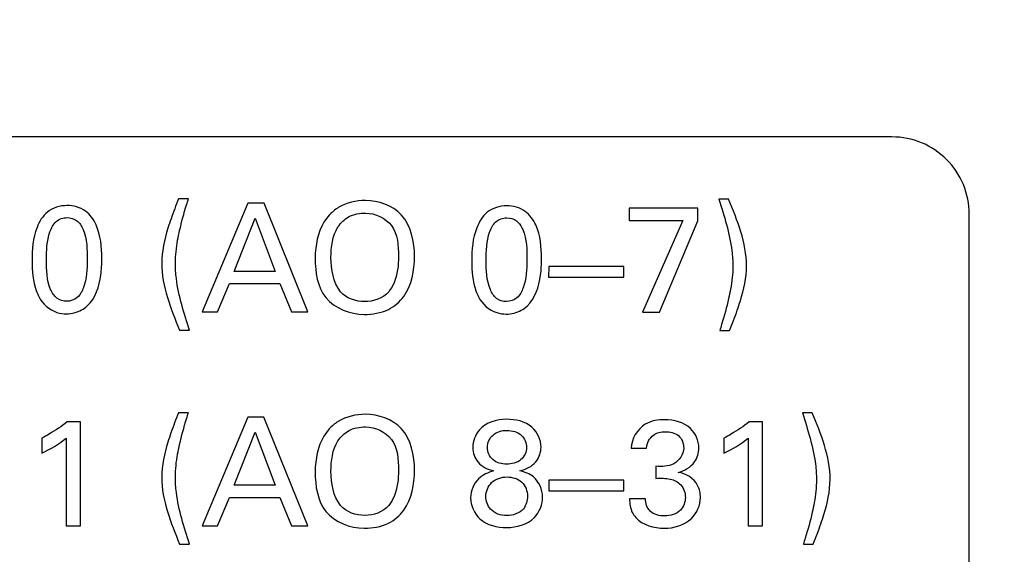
# Model space of a CAD drawing. Header units: inches. Extents: x 0 to 34, y 0 to 22.
# Tile 19 of 84: x 10.341 to 10.978, y 17.047 to 17.393. Entities that reach past the tile are written whole.
import ezdxf

# ---------------------------------------------------------------- set-up
doc = ezdxf.new("R2010")
doc.units = ezdxf.units.IN
doc.header["$LTSCALE"] = 1.87
doc.header["$MEASUREMENT"] = 0
doc.layers.get('0').update_dxf_attribs({"linetype": 'CONTINUOUS'})
doc.layers.add('DIMENSIONS', color=7, linetype='CONTINUOUS')
doc.styles.get("Standard").update_dxf_attribs({"font": 'txt', "width": 0.8})
doc.dimstyles.new('DIMSTYLE_2', dxfattribs={"dimtxt": 0.125, "dimasz": 0.18, "dimexe": 0.125, "dimexo": 0.0625, "dimgap": 0.0625, "dimtad": 0, "dimtih": 1, "dimtoh": 1, "dimzin": 4, "dimdsep": 46, "dimtxsty": 'STANDARD', "dimblk": '_FILLED', "dimblk1": '_FILLED', "dimblk2": '_FILLED', "dimcen": 0.09, "dimadec": 0, "dimazin": 0, "dimtp": 0.001, "dimtm": 0.001, "dimtfac": 1, "dimtofl": 0, "dimtmove": 0, "dimatfit": 3, "dimldrblk": '_FILLED', "dimfxl": 1, "dimtolj": 1, "dimtzin": 4, "dimarcsym": 0})

# ---------------------------------------------------------------- blocks, each defined once
blk = doc.blocks.new('_FILLED')
at = {"color": 0, "linetype": 'BYBLOCK'}
blk.add_solid([(0, 0), (-1, 0.1736), (-1, -0.1736)], dxfattribs=at)
blk = doc.blocks.new('*D13')
at = {"layer": 'DIMENSIONS', "color": 2, "linetype": 'CONTINUOUS'}
for p, q in [((11.063, 19.09055), (12.0105, 19.09055)), ((11.8855, 19.09055), (11.8855, 17.13927)), ((11.8855, 14.93798), (11.8855, 16.88927)), ((10.623, 14.93798), (12.0105, 14.93798))]:
    blk.add_line(p, q, dxfattribs=at)
at = {"layer": 'DIMENSIONS', "color": 2, "linetype": 'CONTINUOUS', "xscale": 0.18, "yscale": 0.18, "zscale": 0.18}
for p, rotation in [((11.8855, 19.09055), 90), ((11.8855, 14.93798), 270)]:
    blk.add_blockref('_FILLED', p, dxfattribs=dict(at, rotation=rotation))
at = {"layer": 'DIMENSIONS', "color": 2, "linetype": 'CONTINUOUS', "insert": (11.8855, 17.07677), "char_height": 0.125, "width": 1.225, "attachment_point": 2, "line_spacing_factor": 0.9}
blk.add_mtext('4.15{\\Ftxt.shx;\\W1.000000;\\H0.125000; }[105.5]', dxfattribs=at)

msp = doc.modelspace()

# ---------------------------------------------------------------- linework, layer by layer
at = {"color": 7, "linetype": 'CONTINUOUS'}
for p, q in [((10.9052, 17.31752), (9.7252, 17.31752)), ((10.45027, 17.27751), (10.44385, 17.27752)), ((10.79958, 17.27729), (10.79326, 17.2773)), ((10.48868, 17.27456), (10.45906, 17.20435)), ((10.49908, 17.27456), (10.48868, 17.27456)), ((10.52744, 17.20431), (10.49908, 17.27456)), ((10.77968, 17.27147), (10.73521, 17.27149)), ((10.73521, 17.27149), (10.73521, 17.26342)), ((10.77967, 17.26329), (10.77968, 17.27147)), ((10.47979, 17.2305), (10.49343, 17.26493)), ((10.49343, 17.26493), (10.50635, 17.23049)), ((10.73521, 17.26342), (10.76984, 17.26339)), ((10.76984, 17.26339), (10.74392, 17.20417)), ((10.75492, 17.20417), (10.77967, 17.26329)), ((10.9552, 16.79752), (10.9552, 17.26752)), ((10.68318, 17.23368), (10.68317, 17.22668)), ((10.73181, 17.23365), (10.68318, 17.23368)), ((10.73181, 17.22665), (10.73181, 17.23365)), ((10.50635, 17.23049), (10.47979, 17.2305)), ((10.68317, 17.22668), (10.73181, 17.22665)), ((10.46907, 17.20435), (10.47668, 17.22263)), ((10.47668, 17.22263), (10.50926, 17.22261)), ((10.50926, 17.22261), (10.51684, 17.20432)), ((10.45906, 17.20435), (10.46907, 17.20435)), ((10.51684, 17.20432), (10.52744, 17.20431)), ((10.74392, 17.20417), (10.75492, 17.20417)), ((10.44448, 17.1924), (10.4508, 17.19239)), ((10.79379, 17.19218), (10.8002, 17.19218)), ((10.45024, 17.13904), (10.44383, 17.13904)), ((10.48865, 17.13612), (10.45909, 17.06589)), ((10.49906, 17.13612), (10.48865, 17.13612)), ((10.52746, 17.06589), (10.49906, 17.13612)), ((10.85362, 17.13904), (10.8473, 17.13904)), ((10.38045, 17.13321), (10.37179, 17.13321)), ((10.38045, 17.06589), (10.38045, 17.13321)), ((10.82154, 17.13321), (10.81289, 17.13321)), ((10.82154, 17.06589), (10.82154, 17.13321)), ((10.4798, 17.09205), (10.49341, 17.12649)), ((10.49341, 17.12649), (10.50635, 17.09205)), ((10.35545, 17.1226), (10.35545, 17.11288)), ((10.37111, 17.1226), (10.37111, 17.06589)), ((10.79654, 17.1226), (10.79654, 17.11288)), ((10.81221, 17.1226), (10.81221, 17.06589)), ((10.73655, 17.11608), (10.74638, 17.11608)), ((10.75251, 17.10441), (10.75251, 17.09653)), ((10.50635, 17.09205), (10.4798, 17.09205)), ((10.73182, 17.09536), (10.68318, 17.09536)), ((10.68318, 17.09536), (10.68318, 17.08836)), ((10.73182, 17.08836), (10.73182, 17.09536)), ((10.68318, 17.08836), (10.73182, 17.08836)), ((10.4691, 17.06589), (10.47669, 17.08418)), ((10.47669, 17.08418), (10.50927, 17.08418)), ((10.50927, 17.08418), (10.51686, 17.06589)), ((10.7458, 17.0832), (10.73549, 17.0832)), ((10.37111, 17.06589), (10.38045, 17.06589)), ((10.45909, 17.06589), (10.4691, 17.06589)), ((10.51686, 17.06589), (10.52746, 17.06589)), ((10.81221, 17.06589), (10.82154, 17.06589)), ((10.4445, 17.05393), (10.45082, 17.05393)), ((10.84788, 17.05393), (10.85429, 17.05393))]:
    msp.add_line(p, q, dxfattribs=at)
msp.add_arc((10.9052, 17.26752), 0.05, 359.99847, 90.00153, dxfattribs=at)
for points, knots in [([(10.44385, 17.27752), (10.44214, 17.27319), (10.43967, 17.26686), (10.43757, 17.2604), (10.43693, 17.25836)], [0, 0, 0, 0, 0.68509, 1, 1, 1, 1]), ([(10.44452, 17.25689), (10.44577, 17.26251), (10.44763, 17.26942), (10.44984, 17.2762), (10.45027, 17.27751)], [0, 0, 0, 0, 0.806942, 1, 1, 1, 1]), ([(10.56471, 17.27637), (10.55864, 17.27637), (10.54966, 17.27434), (10.54297, 17.26879), (10.54126, 17.26694)], [0, 0, 0, 0, 0.707171, 1, 1, 1, 1]), ([(10.5964, 17.24007), (10.59641, 17.24953), (10.59256, 17.26962), (10.57302, 17.27636), (10.56471, 17.27637)], [0, 0, 0, 0, 0.5327, 1, 1, 1, 1]), ([(10.79326, 17.2773), (10.7966, 17.26631), (10.80133, 17.25208), (10.80228, 17.23723), (10.80228, 17.2339)], [0, 0, 0, 0, 0.775341, 1, 1, 1, 1]), ([(10.37161, 17.27308), (10.3672, 17.27309), (10.35826, 17.27039), (10.34991, 17.25613), (10.34904, 17.2446), (10.34903, 17.2373)], [0, 0, 0, 0, 0.280474, 0.535563, 1, 1, 1, 1]), ([(10.39416, 17.23883), (10.39416, 17.24622), (10.39327, 17.25772), (10.38416, 17.27095), (10.37579, 17.27308), (10.37161, 17.27308)], [0, 0, 0, 0, 0.483618, 0.726462, 1, 1, 1, 1]), ([(10.65598, 17.27291), (10.65157, 17.27291), (10.64262, 17.27021), (10.63428, 17.25595), (10.6334, 17.24442), (10.6334, 17.23712)], [0, 0, 0, 0, 0.280474, 0.535563, 1, 1, 1, 1]), ([(10.67853, 17.23865), (10.67853, 17.24604), (10.67764, 17.25754), (10.66853, 17.27077), (10.66016, 17.2729), (10.65598, 17.27291)], [0, 0, 0, 0, 0.483618, 0.726462, 1, 1, 1, 1]), ([(10.35836, 17.23778), (10.35837, 17.24392), (10.35865, 17.25277), (10.36385, 17.26336), (10.36921, 17.2653), (10.37171, 17.2653)], [0, 0, 0, 0, 0.546662, 0.777001, 1, 1, 1, 1]), ([(10.37171, 17.2653), (10.37393, 17.2653), (10.37871, 17.26393), (10.3847, 17.25383), (10.38473, 17.2446), (10.38473, 17.23796)], [0, 0, 0, 0, 0.198903, 0.404941, 1, 1, 1, 1]), ([(10.54126, 17.26694), (10.536, 17.2613), (10.53263, 17.25096), (10.53219, 17.24113), (10.53219, 17.23893)], [0, 0, 0, 0, 0.778295, 1, 1, 1, 1]), ([(10.5424, 17.23951), (10.54241, 17.24626), (10.5436, 17.25695), (10.55382, 17.267), (10.56104, 17.2682), (10.5648, 17.2682)], [0, 0, 0, 0, 0.494314, 0.724731, 1, 1, 1, 1]), ([(10.5648, 17.2682), (10.57097, 17.26819), (10.5852, 17.26163), (10.58608, 17.24701), (10.58608, 17.24017)], [0, 0, 0, 0, 0.474096, 1, 1, 1, 1]), ([(10.64273, 17.2376), (10.64274, 17.24374), (10.64302, 17.2526), (10.64822, 17.26318), (10.65358, 17.26512), (10.65608, 17.26512)], [0, 0, 0, 0, 0.546662, 0.777001, 1, 1, 1, 1]), ([(10.65608, 17.26512), (10.6583, 17.26512), (10.66308, 17.26375), (10.66907, 17.25365), (10.6691, 17.24442), (10.6691, 17.23778)], [0, 0, 0, 0, 0.198903, 0.404941, 1, 1, 1, 1]), ([(10.44178, 17.23588), (10.44178, 17.24084), (10.44257, 17.24792), (10.44404, 17.25483), (10.44452, 17.25689)], [0, 0, 0, 0, 0.701006, 1, 1, 1, 1]), ([(10.37148, 17.21112), (10.36925, 17.21112), (10.36446, 17.21257), (10.35858, 17.22242), (10.35836, 17.2314), (10.35836, 17.23778)], [0, 0, 0, 0, 0.204008, 0.415885, 1, 1, 1, 1]), ([(10.38473, 17.23796), (10.38473, 17.23193), (10.38433, 17.22323), (10.37909, 17.21299), (10.3739, 17.21112), (10.37148, 17.21112)], [0, 0, 0, 0, 0.549702, 0.779225, 1, 1, 1, 1]), ([(10.38481, 17.20819), (10.3901, 17.21315), (10.3938, 17.22457), (10.39416, 17.23525), (10.39416, 17.23883)], [0, 0, 0, 0, 0.669801, 1, 1, 1, 1]), ([(10.53219, 17.23893), (10.53219, 17.23017), (10.53496, 17.21029), (10.55484, 17.20264), (10.56388, 17.20263)], [0, 0, 0, 0, 0.492123, 1, 1, 1, 1]), ([(10.56388, 17.20263), (10.5692, 17.20263), (10.57924, 17.20417), (10.59396, 17.21683), (10.5964, 17.23119), (10.5964, 17.24007)], [0, 0, 0, 0, 0.286358, 0.521906, 1, 1, 1, 1]), ([(10.58608, 17.24017), (10.58608, 17.23442), (10.5851, 17.22619), (10.58118, 17.21906), (10.57975, 17.21731)], [0, 0, 0, 0, 0.717989, 1, 1, 1, 1]), ([(10.6691, 17.23778), (10.6691, 17.23175), (10.6687, 17.22305), (10.66346, 17.21282), (10.65827, 17.21094), (10.65585, 17.21094)], [0, 0, 0, 0, 0.549702, 0.779225, 1, 1, 1, 1]), ([(10.66918, 17.20801), (10.67447, 17.21297), (10.67817, 17.22439), (10.67852, 17.23508), (10.67853, 17.23865)], [0, 0, 0, 0, 0.669801, 1, 1, 1, 1]), ([(10.34903, 17.2373), (10.34903, 17.23082), (10.34967, 17.22273), (10.35277, 17.21548), (10.35338, 17.21425)], [0, 0, 0, 0, 0.824919, 1, 1, 1, 1]), ([(10.4508, 17.19239), (10.44744, 17.2034), (10.44271, 17.21766), (10.44177, 17.23253), (10.44178, 17.23588)], [0, 0, 0, 0, 0.77461, 1, 1, 1, 1]), ([(10.6334, 17.23712), (10.6334, 17.23064), (10.63404, 17.22255), (10.63714, 17.2153), (10.63775, 17.21407)], [0, 0, 0, 0, 0.824919, 1, 1, 1, 1]), ([(10.65585, 17.21094), (10.65362, 17.21094), (10.64883, 17.2124), (10.64295, 17.22224), (10.64273, 17.23122), (10.64273, 17.2376)], [0, 0, 0, 0, 0.204011, 0.415898, 1, 1, 1, 1]), ([(10.80228, 17.2339), (10.80227, 17.22893), (10.80149, 17.22185), (10.80001, 17.21494), (10.79954, 17.21289)], [0, 0, 0, 0, 0.702921, 1, 1, 1, 1]), ([(10.35338, 17.21425), (10.35568, 17.20956), (10.36196, 17.204), (10.36929, 17.20305), (10.37138, 17.20304)], [0, 0, 0, 0, 0.714888, 1, 1, 1, 1]), ([(10.63775, 17.21407), (10.64005, 17.20938), (10.64633, 17.20382), (10.65366, 17.20287), (10.65575, 17.20287)], [0, 0, 0, 0, 0.714888, 1, 1, 1, 1]), ([(10.79954, 17.21289), (10.79829, 17.20726), (10.79641, 17.20033), (10.79421, 17.19351), (10.79379, 17.19218)], [0, 0, 0, 0, 0.805312, 1, 1, 1, 1]), ([(10.37138, 17.20304), (10.37472, 17.20304), (10.37973, 17.20425), (10.38369, 17.20715), (10.38481, 17.20819)], [0, 0, 0, 0, 0.687482, 1, 1, 1, 1]), ([(10.65575, 17.20287), (10.65909, 17.20286), (10.6641, 17.20407), (10.66806, 17.20697), (10.66918, 17.20801)], [0, 0, 0, 0, 0.687488, 1, 1, 1, 1]), ([(10.8002, 17.19218), (10.80192, 17.19652), (10.80438, 17.2029), (10.80649, 17.20938), (10.80713, 17.21143)], [0, 0, 0, 0, 0.685705, 1, 1, 1, 1]), ([(10.44383, 17.13904), (10.44211, 17.13471), (10.43965, 17.12838), (10.43756, 17.12192), (10.43692, 17.11988)], [0, 0, 0, 0, 0.685016, 1, 1, 1, 1]), ([(10.4445, 17.11842), (10.44575, 17.12404), (10.44761, 17.13095), (10.44981, 17.13773), (10.45024, 17.13904)], [0, 0, 0, 0, 0.807042, 1, 1, 1, 1]), ([(10.56469, 17.13797), (10.55861, 17.13797), (10.54964, 17.13594), (10.54295, 17.13038), (10.54124, 17.12853)], [0, 0, 0, 0, 0.707154, 1, 1, 1, 1]), ([(10.5964, 17.10168), (10.5964, 17.11115), (10.59255, 17.13125), (10.57299, 17.13797), (10.56469, 17.13797)], [0, 0, 0, 0, 0.532749, 1, 1, 1, 1]), ([(10.8473, 17.13904), (10.85065, 17.12805), (10.85539, 17.11383), (10.85634, 17.09898), (10.85634, 17.09566)], [0, 0, 0, 0, 0.775315, 1, 1, 1, 1]), ([(10.37179, 17.13321), (10.36819, 17.13016), (10.3627, 17.1266), (10.35703, 17.12343), (10.35545, 17.1226)], [0, 0, 0, 0, 0.725153, 1, 1, 1, 1]), ([(10.5424, 17.1011), (10.5424, 17.10785), (10.54359, 17.11854), (10.55381, 17.1286), (10.56102, 17.1298), (10.56478, 17.1298)], [0, 0, 0, 0, 0.49431, 0.724729, 1, 1, 1, 1]), ([(10.56478, 17.1298), (10.57095, 17.1298), (10.58518, 17.12325), (10.58608, 17.10863), (10.58608, 17.10179)], [0, 0, 0, 0, 0.474084, 1, 1, 1, 1]), ([(10.65586, 17.13476), (10.64958, 17.13476), (10.63797, 17.13128), (10.63408, 17.12045), (10.63408, 17.11637)], [0, 0, 0, 0, 0.606662, 1, 1, 1, 1]), ([(10.67824, 17.11677), (10.67824, 17.12148), (10.67318, 17.13252), (10.66163, 17.13476), (10.65586, 17.13476)], [0, 0, 0, 0, 0.449757, 1, 1, 1, 1]), ([(10.75835, 17.13447), (10.754, 17.13447), (10.7431, 17.133), (10.73676, 17.12206), (10.73655, 17.11608)], [0, 0, 0, 0, 0.421295, 1, 1, 1, 1]), ([(10.78033, 17.11628), (10.78033, 17.12086), (10.77559, 17.13175), (10.76415, 17.13447), (10.75835, 17.13447)], [0, 0, 0, 0, 0.440861, 1, 1, 1, 1]), ([(10.81289, 17.13321), (10.80928, 17.13016), (10.80379, 17.1266), (10.79812, 17.12343), (10.79654, 17.1226)], [0, 0, 0, 0, 0.725133, 1, 1, 1, 1]), ([(10.54124, 17.12853), (10.53599, 17.12288), (10.53262, 17.11255), (10.53219, 17.10272), (10.53219, 17.10052)], [0, 0, 0, 0, 0.778292, 1, 1, 1, 1]), ([(10.64351, 17.11657), (10.64351, 17.11951), (10.64645, 17.12596), (10.65307, 17.12756), (10.65626, 17.12756)], [0, 0, 0, 0, 0.479962, 1, 1, 1, 1]), ([(10.65626, 17.12756), (10.65955, 17.12756), (10.66627, 17.1259), (10.6689, 17.11939), (10.6689, 17.11657)], [0, 0, 0, 0, 0.538579, 1, 1, 1, 1]), ([(10.74638, 17.11608), (10.74671, 17.11926), (10.74968, 17.12541), (10.75597, 17.12669), (10.75863, 17.12669)], [0, 0, 0, 0, 0.545641, 1, 1, 1, 1]), ([(10.75863, 17.12669), (10.76157, 17.12669), (10.76815, 17.12559), (10.7705, 17.11903), (10.7705, 17.11608)], [0, 0, 0, 0, 0.499019, 1, 1, 1, 1]), ([(10.44178, 17.09741), (10.44178, 17.10236), (10.44256, 17.10945), (10.44403, 17.11636), (10.4445, 17.11842)], [0, 0, 0, 0, 0.70102, 1, 1, 1, 1]), ([(10.66453, 17.10149), (10.66843, 17.10222), (10.67568, 17.10581), (10.67824, 17.11342), (10.67824, 17.11677)], [0, 0, 0, 0, 0.542807, 1, 1, 1, 1]), ([(10.63408, 17.11637), (10.63408, 17.11308), (10.63679, 17.10566), (10.64382, 17.10222), (10.6476, 17.10139)], [0, 0, 0, 0, 0.459651, 1, 1, 1, 1]), ([(10.65596, 17.10568), (10.65284, 17.10568), (10.64639, 17.10738), (10.64351, 17.11368), (10.64351, 17.11657)], [0, 0, 0, 0, 0.518654, 1, 1, 1, 1]), ([(10.6689, 17.11657), (10.6689, 17.11366), (10.66586, 17.1072), (10.65919, 17.10568), (10.65596, 17.10568)], [0, 0, 0, 0, 0.473794, 1, 1, 1, 1]), ([(10.7705, 17.11608), (10.7705, 17.11207), (10.76486, 17.10396), (10.75637, 17.10408), (10.75251, 17.10441)], [0, 0, 0, 0, 0.509009, 1, 1, 1, 1]), ([(10.76691, 17.10042), (10.77099, 17.10134), (10.77815, 17.10544), (10.78033, 17.11309), (10.78033, 17.11628)], [0, 0, 0, 0, 0.56799, 1, 1, 1, 1]), ([(10.53219, 17.10052), (10.53219, 17.09176), (10.53498, 17.07188), (10.55486, 17.06424), (10.5639, 17.06424)], [0, 0, 0, 0, 0.492123, 1, 1, 1, 1]), ([(10.5639, 17.06424), (10.56922, 17.06424), (10.57926, 17.06579), (10.59397, 17.07845), (10.5964, 17.09281), (10.5964, 17.10168)], [0, 0, 0, 0, 0.286383, 0.521933, 1, 1, 1, 1]), ([(10.58608, 17.10179), (10.58608, 17.09604), (10.58511, 17.0878), (10.58119, 17.08067), (10.57976, 17.07893)], [0, 0, 0, 0, 0.717973, 1, 1, 1, 1]), ([(10.67922, 17.08447), (10.67922, 17.08922), (10.67557, 17.09794), (10.66766, 17.10065), (10.66453, 17.10149)], [0, 0, 0, 0, 0.594722, 1, 1, 1, 1]), ([(10.7813, 17.08408), (10.7813, 17.08679), (10.77985, 17.09479), (10.77191, 17.09971), (10.76691, 17.10042)], [0, 0, 0, 0, 0.348928, 1, 1, 1, 1]), ([(10.45082, 17.05393), (10.44747, 17.06493), (10.44273, 17.07919), (10.44178, 17.09406), (10.44178, 17.09741)], [0, 0, 0, 0, 0.774625, 1, 1, 1, 1]), ([(10.64254, 17.08476), (10.64254, 17.08801), (10.6454, 17.0952), (10.65272, 17.09741), (10.65626, 17.09741)], [0, 0, 0, 0, 0.47855, 1, 1, 1, 1]), ([(10.65626, 17.09741), (10.65961, 17.09741), (10.66678, 17.09539), (10.66948, 17.0883), (10.66948, 17.08506)], [0, 0, 0, 0, 0.508821, 1, 1, 1, 1]), ([(10.76185, 17.09605), (10.76434, 17.09551), (10.76966, 17.09291), (10.77157, 17.08709), (10.77157, 17.08418)], [0, 0, 0, 0, 0.467475, 1, 1, 1, 1]), ([(10.85634, 17.09566), (10.85634, 17.09069), (10.85557, 17.0836), (10.85409, 17.07669), (10.85362, 17.07465)], [0, 0, 0, 0, 0.702911, 1, 1, 1, 1]), ([(10.66948, 17.08506), (10.66948, 17.08218), (10.66759, 17.07488), (10.65994, 17.07241), (10.65607, 17.07241)], [0, 0, 0, 0, 0.426221, 1, 1, 1, 1]), ([(10.65607, 17.07241), (10.65229, 17.07241), (10.64492, 17.0748), (10.64254, 17.08187), (10.64254, 17.08476)], [0, 0, 0, 0, 0.5661, 1, 1, 1, 1]), ([(10.65607, 17.06473), (10.66239, 17.06473), (10.67477, 17.06791), (10.67922, 17.07969), (10.67922, 17.08447)], [0, 0, 0, 0, 0.569137, 1, 1, 1, 1]), ([(10.73549, 17.0832), (10.73559, 17.08025), (10.73614, 17.07581), (10.7386, 17.07223), (10.73948, 17.07124)], [0, 0, 0, 0, 0.691538, 1, 1, 1, 1]), ([(10.75816, 17.07221), (10.75489, 17.07221), (10.74802, 17.07369), (10.74576, 17.08038), (10.7458, 17.0832)], [0, 0, 0, 0, 0.536795, 1, 1, 1, 1]), ([(10.75795, 17.06424), (10.76418, 17.06424), (10.77625, 17.06766), (10.7813, 17.07919), (10.7813, 17.08408)], [0, 0, 0, 0, 0.560278, 1, 1, 1, 1]), ([(10.77157, 17.08418), (10.77157, 17.08125), (10.7691, 17.07422), (10.76179, 17.07221), (10.75816, 17.07221)], [0, 0, 0, 0, 0.446505, 1, 1, 1, 1]), ([(10.85362, 17.07465), (10.85237, 17.06901), (10.8505, 17.06208), (10.8483, 17.05526), (10.84788, 17.05393)], [0, 0, 0, 0, 0.805337, 1, 1, 1, 1]), ([(10.85429, 17.05393), (10.85602, 17.05828), (10.85846, 17.06465), (10.86057, 17.07114), (10.86121, 17.07319)], [0, 0, 0, 0, 0.6857, 1, 1, 1, 1])]:
    msp.add_open_spline(points, degree=3, knots=knots, dxfattribs=at)
for points in [[(10.81113, 17.23409), (10.81114, 17.249), (10.80518, 17.26348), (10.79958, 17.27729)], [(10.43693, 17.25836), (10.43471, 17.25101), (10.43294, 17.24336), (10.43293, 17.23569)], [(10.54862, 17.21733), (10.5438, 17.22331), (10.5424, 17.23183), (10.5424, 17.23951)], [(10.43293, 17.23569), (10.43292, 17.22076), (10.43887, 17.20624), (10.44448, 17.1924)], [(10.80713, 17.21143), (10.80936, 17.21877), (10.81113, 17.22642), (10.81113, 17.23409)], [(10.56418, 17.2109), (10.55857, 17.2109), (10.55213, 17.21295), (10.54862, 17.21733)], [(10.57975, 17.21731), (10.57614, 17.21302), (10.56979, 17.21089), (10.56418, 17.2109)], [(10.8652, 17.09585), (10.8652, 17.11076), (10.85923, 17.12523), (10.85362, 17.13904)], [(10.35545, 17.11288), (10.36101, 17.11549), (10.3664, 17.11866), (10.37111, 17.1226)], [(10.43692, 17.11988), (10.4347, 17.11254), (10.43294, 17.10489), (10.43294, 17.09722)], [(10.79654, 17.11288), (10.8021, 17.11549), (10.80749, 17.11866), (10.81221, 17.1226)], [(10.54863, 17.07893), (10.54381, 17.0849), (10.5424, 17.09342), (10.5424, 17.1011)], [(10.6476, 17.10139), (10.6441, 17.10027), (10.64046, 17.09884), (10.63786, 17.09624)], [(10.43294, 17.09722), (10.43294, 17.08228), (10.43889, 17.06777), (10.4445, 17.05393)], [(10.63786, 17.09624), (10.63462, 17.09318), (10.63271, 17.08835), (10.63271, 17.08389)], [(10.75251, 17.09653), (10.75563, 17.09662), (10.75879, 17.09664), (10.76185, 17.09605)], [(10.86121, 17.07319), (10.86343, 17.08053), (10.8652, 17.08818), (10.8652, 17.09585)], [(10.5642, 17.0725), (10.55859, 17.0725), (10.55215, 17.07455), (10.54863, 17.07893)], [(10.57976, 17.07893), (10.57615, 17.07463), (10.56981, 17.0725), (10.5642, 17.0725)], [(10.63271, 17.08389), (10.63271, 17.07897), (10.63502, 17.0737), (10.63865, 17.07037)], [(10.63865, 17.07037), (10.64314, 17.06623), (10.64996, 17.06473), (10.65607, 17.06473)], [(10.73948, 17.07124), (10.74378, 17.06625), (10.75137, 17.06424), (10.75795, 17.06424)]]:
    msp.add_open_spline(points, degree=3, dxfattribs=at)

# ---------------------------------------------------------------- dimensions: what is measured, and where the dimension line sits
at = {"layer": 'DIMENSIONS', "color": 2, "linetype": 'CONTINUOUS'}
dim = msp.add_linear_dim(base=(11.8855, 14.93798), p1=(11.0005, 19.09055), p2=(10.5605, 14.93798), angle=270, dimstyle='DIMSTYLE_2', dxfattribs=at)
dim.commit()
dim.dimension.update_dxf_attribs({"geometry": '*D13', "text_midpoint": (11.8855, 17.01427), "dimtype": 160})

doc.saveas('drawing.dxf')
